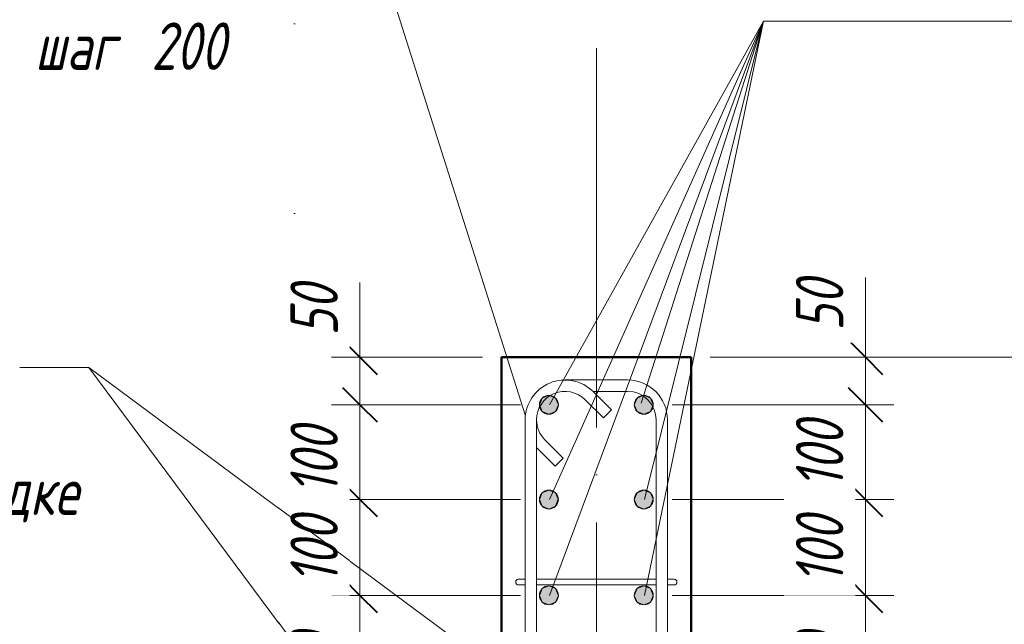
# Model space of a CAD drawing. Header units: millimetres. Extents: x 55419 to 67997, y -118926 to 7424.
# Tile 12 of 38: x 56092 to 57130, y 718 to 1356. Entities that reach past the tile are written whole.
import ezdxf

# ---------------------------------------------------------------- set-up
doc = ezdxf.new("R2010")
doc.units = ezdxf.units.MM
for name, pattern in [('ADSK_Линия разреза', [400, 0, -200, 0, -200]), ('ADSK_Линия сетки', [500, 400, -50, 0, -50]), ('ADSK_Пунктирная_п5', [100, 0, -100])]:
    doc.linetypes.add(name, pattern=pattern)
for name, color, linetype, lineweight in [('A-____-____-DIMS', 211, 'Continuous', 9), ('A-____-____-DIMS-20', 211, 'Continuous', 9), ('G-____-____-SYMB', 111, 'ADSK_Пунктирная_п5', 20), ('G-____-____-TEXT', 231, 'Continuous', 9), ('S-COLS-____-MCUT', 52, 'Continuous', 50), ('S-GRID-____-OTLN', 1, 'Continuous', 9), ('S-RBAR-____-IDEN', 171, 'Continuous', 20), ('S-RBAR-____-MCUT', 171, 'Continuous', 20), ('S-RBAR-____-OTLN', 171, 'Continuous', 100)]:
    doc.layers.add(name, color=color, linetype=linetype, lineweight=lineweight)
doc.styles.add('GOST Common_I_2', font='GOST_Common Italic.ttf', dxfattribs={"width": 0.8, "height": 50})
doc.dimstyles.new('ADSK_Округление_5мм__Узкий_', dxfattribs={"dimscale": 304.8, "dimtxt": 0.164979, "dimasz": 0.11811, "dimexe": 0.098425, "dimexo": 0.000215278, "dimgap": 0.026247, "dimtad": 1, "dimdec": 0, "dimlfac": 304.8, "dimrnd": 5, "dimdsep": 46, "dimtxsty": 'GOST Common_I_2', "dimblk1": 'OBLIQUE', "dimblk2": 'OBLIQUE', "dimsah": 1, "dimcen": 0.09, "dimdle": 0.098425, "dimazin": 0, "dimtfac": 1, "dimtdec": 4, "dimtix": 1, "dimtmove": 1, "dimatfit": 3, "dimfxl": 1, "dimtvp": 1, "dimtfill": 1, "dimtolj": 1, "dimtzin": 0, "dimlwd": 20, "dimlwe": 20, "dimarcsym": 2})
doc.dimstyles.new('ADSK_Округление_5мм__Узкий__1', dxfattribs={"dimscale": 304.8, "dimtxt": 0.164979, "dimasz": 0.11811, "dimexe": 0.098425, "dimexo": 0.000215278, "dimgap": 0.026247, "dimtad": 1, "dimdec": 0, "dimlfac": 304.8, "dimrnd": 5, "dimdsep": 46, "dimtxsty": 'GOST Common_I_2', "dimblk1": 'OBLIQUE', "dimblk2": 'OBLIQUE', "dimsah": 1, "dimcen": 0.09, "dimdle": 0.098425, "dimazin": 0, "dimtfac": 1, "dimtdec": 4, "dimtix": 1, "dimtmove": 0, "dimatfit": 3, "dimfxl": 1, "dimtvp": 1, "dimtfill": 1, "dimtolj": 1, "dimtzin": 0, "dimlwd": 20, "dimlwe": 20, "dimarcsym": 2})
doc.dimstyles.new('ADSK_Округление_5мм__Узкий__2', dxfattribs={"dimscale": 304.8, "dimtxt": 0.164979, "dimasz": 0.11811, "dimexe": 0.098425, "dimexo": 0.000215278, "dimgap": 0.026247, "dimtad": 1, "dimdec": 0, "dimlfac": 304.8, "dimrnd": 5, "dimdsep": 46, "dimtxsty": 'GOST Common_I_2', "dimblk1": 'OBLIQUE', "dimblk2": 'OBLIQUE', "dimsah": 1, "dimcen": 0.09, "dimdle": 0.098425, "dimazin": 0, "dimtfac": 1, "dimtdec": 4, "dimtix": 1, "dimtmove": 2, "dimatfit": 3, "dimfxl": 1, "dimtvp": 1, "dimtfill": 1, "dimtolj": 1, "dimtzin": 0, "dimlwd": 20, "dimlwe": 20, "dimarcsym": 2})

# ---------------------------------------------------------------- blocks, each defined once
blk = doc.blocks.new('DIMBLOCK8-КЖ1_ПЭ_ВЭ1_Армирование_Пилоны_Пм-1_6')
at = {"layer": 'A-____-____-DIMS-20', "lineweight": 40}
for p, q in [((56983.7, 749), (56965.7, 767)), ((56983.7, 749), (57001.7, 731)), ((56983.7, 601), (56965.7, 619)), ((56983.7, 601), (57001.7, 583))]:
    blk.add_line(p, q, dxfattribs=at)
at = {"layer": 'A-____-____-DIMS-20', "lineweight": 20}
for p, q in [((56983.7, 749), (56780, 749)), ((56983.7, 601), (56983.7, 749)), ((56983.7, 749), (57013.7, 749)), ((56983.7, 601), (56779, 601)), ((56983.7, 601), (57013.7, 601))]:
    blk.add_line(p, q, dxfattribs=at)
at = {"layer": 'A-____-____-DIMS-20', "color": 0, "lineweight": 20, "insert": (56910.4, 636.6), "char_height": 50, "width": 92.048, "attachment_point": 1, "rotation": 90, "line_spacing_factor": 1.022761, "style": 'GOST Common_I_2', "bg_fill": 3, "box_fill_scale": 1.25, "bg_fill_color": 256, "bg_fill_true_color": 13158600, "bg_fill_transparency": 0}
blk.add_mtext('150', dxfattribs=at)
blk = doc.blocks.new('_Oblique')
at = {"color": 0, "linetype": 'ByBlock', "lineweight": -2}
blk.add_line((-0.5, -0.5), (0.5, 0.5), dxfattribs=at)
blk = doc.blocks.new('DIMBLOCK9-КЖ1_ПЭ_ВЭ1_Армирование_Пилоны_Пм-1_6')
at = {"layer": 'A-____-____-DIMS-20', "lineweight": 40}
for p, q in [((56983.7, 850), (56965.7, 868)), ((56983.7, 850), (57001.7, 832)), ((56983.7, 749), (56965.7, 767)), ((56983.7, 749), (57001.7, 731))]:
    blk.add_line(p, q, dxfattribs=at)
at = {"layer": 'A-____-____-DIMS-20', "lineweight": 20}
for p, q in [((56983.7, 850), (56780, 850)), ((56983.7, 749), (56983.7, 850)), ((56983.7, 850), (57013.7, 850)), ((56983.7, 749), (56780, 749)), ((56983.7, 749), (57013.7, 749))]:
    blk.add_line(p, q, dxfattribs=at)
at = {"layer": 'A-____-____-DIMS-20', "color": 0, "lineweight": 20, "insert": (56910.4, 761.1), "char_height": 50, "width": 92.048, "attachment_point": 1, "rotation": 90, "line_spacing_factor": 1.022761, "style": 'GOST Common_I_2', "bg_fill": 3, "box_fill_scale": 1.25, "bg_fill_color": 256, "bg_fill_true_color": 13158600, "bg_fill_transparency": 0}
blk.add_mtext('100', dxfattribs=at)
blk = doc.blocks.new('DIMBLOCK10-КЖ1_ПЭ_ВЭ1_Армирование_Пилоны_Пм-1_6')
at = {"layer": 'A-____-____-DIMS-20', "lineweight": 40}
for p, q in [((56983.7, 950), (56965.7, 968)), ((56983.7, 950), (57001.7, 932)), ((56983.7, 850), (56965.7, 868)), ((56983.7, 850), (57001.7, 832))]:
    blk.add_line(p, q, dxfattribs=at)
at = {"layer": 'A-____-____-DIMS-20', "lineweight": 20}
for p, q in [((56983.7, 950), (56780, 950)), ((56983.7, 850), (56983.7, 950)), ((56983.7, 950), (57013.7, 950)), ((56983.7, 850), (56780, 850)), ((56983.7, 850), (57013.7, 850))]:
    blk.add_line(p, q, dxfattribs=at)
at = {"layer": 'A-____-____-DIMS-20', "color": 0, "lineweight": 20, "insert": (56910.4, 861.6), "char_height": 50, "width": 92.048, "attachment_point": 1, "rotation": 90, "line_spacing_factor": 1.022761, "style": 'GOST Common_I_2', "bg_fill": 3, "box_fill_scale": 1.25, "bg_fill_color": 256, "bg_fill_true_color": 13158600, "bg_fill_transparency": 0}
blk.add_mtext('100', dxfattribs=at)
blk = doc.blocks.new('DIMBLOCK11-КЖ1_ПЭ_ВЭ1_Армирование_Пилоны_Пм-1_6')
at = {"layer": 'A-____-____-DIMS-20', "lineweight": 20}
for p, q in [((56983.7, 1084.1), (56983.7, 1017.9)), ((56983.7, 950), (56983.7, 1030)), ((56983.7, 1017.9), (56983.7, 975)), ((56983.7, 1000), (56820, 1000)), ((56983.7, 1000), (57013.7, 1000)), ((56983.7, 950), (56780, 950)), ((56983.7, 950), (57013.7, 950))]:
    blk.add_line(p, q, dxfattribs=at)
at = {"layer": 'A-____-____-DIMS-20', "lineweight": 40}
for p, q in [((56983.7, 1000), (56965.7, 1018)), ((56983.7, 1000), (57001.7, 982)), ((56983.7, 950), (56965.7, 968)), ((56983.7, 950), (57001.7, 932))]:
    blk.add_line(p, q, dxfattribs=at)
at = {"layer": 'A-____-____-DIMS-20', "color": 0, "lineweight": 20, "insert": (56910.4, 1027.9), "char_height": 50, "width": 67.502, "attachment_point": 1, "rotation": 90, "line_spacing_factor": 1.022761, "style": 'GOST Common_I_2', "bg_fill": 3, "box_fill_scale": 1.25, "bg_fill_color": 256, "bg_fill_true_color": 13158600, "bg_fill_transparency": 0}
blk.add_mtext('50', dxfattribs=at)
blk = doc.blocks.new('DIMBLOCK19-КЖ1_ПЭ_ВЭ1_Армирование_Пилоны_Пм-1_6')
at = {"layer": 'A-____-____-DIMS-20', "lineweight": 40}
for p, q in [((56450.8, 749), (56432.8, 767)), ((56450.8, 749), (56468.8, 731)), ((56450.8, 601), (56432.8, 619)), ((56450.8, 601), (56468.8, 583))]:
    blk.add_line(p, q, dxfattribs=at)
at = {"layer": 'A-____-____-DIMS-20', "lineweight": 20}
for p, q in [((56450.8, 749), (56420.8, 749)), ((56450.8, 601), (56450.8, 749)), ((56450.8, 749), (56620, 749)), ((56450.8, 601), (56420.8, 601)), ((56450.8, 601), (56621, 601))]:
    blk.add_line(p, q, dxfattribs=at)
at = {"layer": 'A-____-____-DIMS-20', "color": 0, "lineweight": 20, "insert": (56377.5, 636.6), "char_height": 50, "width": 92.048, "attachment_point": 1, "rotation": 90, "line_spacing_factor": 1.022761, "style": 'GOST Common_I_2', "bg_fill": 3, "box_fill_scale": 1.25, "bg_fill_color": 256, "bg_fill_true_color": 13158600, "bg_fill_transparency": 0}
blk.add_mtext('150', dxfattribs=at)
blk = doc.blocks.new('DIMBLOCK20-КЖ1_ПЭ_ВЭ1_Армирование_Пилоны_Пм-1_6')
at = {"layer": 'A-____-____-DIMS-20', "lineweight": 40}
for p, q in [((56450.8, 850), (56432.8, 868)), ((56450.8, 850), (56468.8, 832)), ((56450.8, 749), (56432.8, 767)), ((56450.8, 749), (56468.8, 731))]:
    blk.add_line(p, q, dxfattribs=at)
at = {"layer": 'A-____-____-DIMS-20', "lineweight": 20}
for p, q in [((56450.8, 850), (56420.8, 850)), ((56450.8, 749), (56450.8, 850)), ((56450.8, 850), (56620, 850)), ((56450.8, 749), (56420.8, 749)), ((56450.8, 749), (56620, 749))]:
    blk.add_line(p, q, dxfattribs=at)
at = {"layer": 'A-____-____-DIMS-20', "color": 0, "lineweight": 20, "insert": (56377.5, 761.1), "char_height": 50, "width": 92.048, "attachment_point": 1, "rotation": 90, "line_spacing_factor": 1.022761, "style": 'GOST Common_I_2', "bg_fill": 3, "box_fill_scale": 1.25, "bg_fill_color": 256, "bg_fill_true_color": 13158600, "bg_fill_transparency": 0}
blk.add_mtext('100', dxfattribs=at)
blk = doc.blocks.new('DIMBLOCK21-КЖ1_ПЭ_ВЭ1_Армирование_Пилоны_Пм-1_6')
at = {"layer": 'A-____-____-DIMS-20', "lineweight": 40}
for p, q in [((56450.8, 950), (56432.8, 968)), ((56450.8, 950), (56468.8, 932)), ((56450.8, 850), (56432.8, 868)), ((56450.8, 850), (56468.8, 832))]:
    blk.add_line(p, q, dxfattribs=at)
at = {"layer": 'A-____-____-DIMS-20', "lineweight": 20}
for p, q in [((56450.8, 950), (56420.8, 950)), ((56450.8, 850), (56450.8, 950)), ((56450.8, 950), (56620, 950)), ((56450.8, 850), (56420.8, 850)), ((56450.8, 850), (56620, 850))]:
    blk.add_line(p, q, dxfattribs=at)
at = {"layer": 'A-____-____-DIMS-20', "color": 0, "lineweight": 20, "insert": (56377.5, 855.5), "char_height": 50, "width": 92.048, "attachment_point": 1, "rotation": 90, "line_spacing_factor": 1.022761, "style": 'GOST Common_I_2', "bg_fill": 3, "box_fill_scale": 1.25, "bg_fill_color": 256, "bg_fill_true_color": 13158600, "bg_fill_transparency": 0}
blk.add_mtext('100', dxfattribs=at)
blk = doc.blocks.new('DIMBLOCK22-КЖ1_ПЭ_ВЭ1_Армирование_Пилоны_Пм-1_6')
at = {"layer": 'A-____-____-DIMS-20', "lineweight": 20}
for p, q in [((56450.8, 1078.8), (56450.8, 1012.6)), ((56450.8, 950), (56450.8, 1030)), ((56450.8, 1012.6), (56450.8, 975)), ((56450.8, 1000), (56420.8, 1000)), ((56450.8, 1000), (56580, 1000)), ((56450.8, 950), (56420.8, 950)), ((56450.8, 950), (56620, 950))]:
    blk.add_line(p, q, dxfattribs=at)
at = {"layer": 'A-____-____-DIMS-20', "lineweight": 40}
for p, q in [((56450.8, 1000), (56432.8, 1018)), ((56450.8, 1000), (56468.8, 982)), ((56450.8, 950), (56432.8, 968)), ((56450.8, 950), (56468.8, 932))]:
    blk.add_line(p, q, dxfattribs=at)
at = {"layer": 'A-____-____-DIMS-20', "color": 0, "lineweight": 20, "insert": (56377.5, 1022.6), "char_height": 50, "width": 67.502, "attachment_point": 1, "rotation": 90, "line_spacing_factor": 1.022761, "style": 'GOST Common_I_2', "bg_fill": 3, "box_fill_scale": 1.25, "bg_fill_color": 256, "bg_fill_true_color": 13158600, "bg_fill_transparency": 0}
blk.add_mtext('50', dxfattribs=at)
blk = doc.blocks.new('DIMBLOCK29-КЖ1_ПЭ_ВЭ1_Армирование_Пилоны_Пм-1_6')
at = {"layer": 'A-____-____-DIMS-20', "lineweight": 20}
for p, q in [((57446.2, 1030), (57446.2, 0)), ((57446.2, 1000), (56820, 1000)), ((57446.2, 1000), (57476.2, 1000)), ((57446.2, 0), (57391.1, 0)), ((57446.2, 0), (57476.2, 0))]:
    blk.add_line(p, q, dxfattribs=at)
at = {"layer": 'A-____-____-DIMS-20', "lineweight": 40}
for p, q in [((57446.2, 1000), (57428.2, 1018)), ((57446.2, 1000), (57464.2, 982)), ((57446.2, 0), (57428.2, 18)), ((57446.2, 0), (57464.2, -18))]:
    blk.add_line(p, q, dxfattribs=at)
at = {"layer": 'A-____-____-DIMS-20', "color": 0, "lineweight": 20, "insert": (57372.9, 447.6), "char_height": 50, "width": 125.8, "attachment_point": 1, "rotation": 90, "line_spacing_factor": 1.022761, "style": 'GOST Common_I_2', "bg_fill": 3, "box_fill_scale": 1.25, "bg_fill_color": 256, "bg_fill_true_color": 13158600, "bg_fill_transparency": 0}
blk.add_mtext('1000', dxfattribs=at)
blk = doc.blocks.new('Ricom_Марка_АрматурныйСтержень - Поз_ тип-995028-КЖ1_ПЭ_ВЭ1_Армирование_Пилоны_Пм-1_6')
at = {"layer": 'S-RBAR-____-IDEN'}
blk.add_line((56947.7, 1354.5), (57347.7, 1354.5), dxfattribs=at)

msp = doc.modelspace()

# ---------------------------------------------------------------- hatches: boundary and pattern name
at = {"layer": 'S-RBAR-____-MCUT'}
h = msp.add_hatch(color=256, dxfattribs=at)
edge = h.paths.add_edge_path()
edge.add_arc((56649.9997, 949.9997), 10, 0, 360)
for points in [[(56649.9997, 939.9997), (56657.0708, 942.9286), (56659.9997, 949.9997), (56657.0708, 957.0707), (56649.9997, 959.9997), (56642.9286, 957.0707), (56639.9997, 949.9997), (56642.9286, 942.9286)], [(56749.9997, 939.9997), (56757.0708, 942.9286), (56759.9997, 949.9997), (56757.0708, 957.0707), (56749.9997, 959.9997), (56742.9286, 957.0707), (56739.9997, 949.9997), (56742.9286, 942.9286)], [(56649.9997, 839.9997), (56657.0708, 842.9286), (56659.8821, 850.2836), (56657.0708, 857.0707), (56649.9997, 859.9997), (56642.9286, 857.0707), (56639.9997, 849.9997), (56642.9286, 842.9286)], [(56749.9997, 839.9997), (56757.0708, 842.9286), (56759.8821, 850.2836), (56757.0708, 857.0707), (56749.9997, 859.9997), (56742.9286, 857.0707), (56739.9997, 849.9997), (56742.9286, 842.9286)], [(56649.9997, 738.9997), (56657.0708, 741.9286), (56659.9997, 748.9997), (56657.0708, 756.0707), (56649.9997, 758.9997), (56642.9286, 756.0707), (56640.094, 748.7719), (56642.9286, 741.9286)], [(56749.9997, 738.9997), (56757.0708, 741.9286), (56759.9997, 748.9997), (56757.0708, 756.0707), (56749.9997, 758.9997), (56742.9286, 756.0707), (56739.9997, 748.9997), (56742.9286, 741.9286)]]:
    msp.add_hatch(color=256, dxfattribs=at).paths.add_polyline_path(points)
h = msp.add_hatch(color=256, dxfattribs=at)
edge = h.paths.add_edge_path()
edge.add_arc((56749.9997, 949.9997), 10, 0, 360)
h = msp.add_hatch(color=256, dxfattribs=at)
edge = h.paths.add_edge_path()
edge.add_arc((56649.9997, 849.9997), 10, 0, 360)
h = msp.add_hatch(color=256, dxfattribs=at)
edge = h.paths.add_edge_path()
edge.add_arc((56749.9997, 849.9997), 10, 0, 360)
h = msp.add_hatch(color=256, dxfattribs=at)
edge = h.paths.add_edge_path()
edge.add_arc((56649.9997, 748.9997), 10, 0, 360)
h = msp.add_hatch(color=256, dxfattribs=at)
edge = h.paths.add_edge_path()
edge.add_arc((56749.9997, 748.9997), 10, 0, 360)

# ---------------------------------------------------------------- linework, layer by layer
at = {"layer": 'G-____-____-SYMB', "linetype": 'ADSK_Линия разреза'}
msp.add_line((56381.9124, -1049.4908), (56381.9124, 1822.1605), dxfattribs=at)
at = {"layer": 'S-COLS-____-MCUT'}
for p, q in [((56800, 999.9997), (56600, 999.9997)), ((56600, 999.9997), (56600, -250.0003)), ((56800, -250.0003), (56800, 999.9997))]:
    msp.add_line(p, q, dxfattribs=at)
at = {"layer": 'S-GRID-____-OTLN', "linetype": 'ADSK_Линия сетки'}
msp.add_line((56700, 1826.1293), (56700, -1053.4596), dxfattribs=at)
at = {"layer": 'S-RBAR-____-IDEN'}
for p, q in [((56876.2017, 1354.546), (56947.6506, 1354.546)), ((56876.2017, 1354.546), (56947.6506, 1354.546)), ((56876.2017, 1354.546), (56947.6506, 1354.546)), ((56876.2017, 1354.546), (56947.6506, 1354.546)), ((56876.2017, 1354.546), (56947.6506, 1354.546)), ((56876.2017, 1354.546), (56947.6506, 1354.546)), ((56164.8704, 989.1399), (56092.0946, 989.1399)), ((56164.8704, 989.1399), (56092.0946, 989.1399))]:
    msp.add_line(p, q, dxfattribs=at)
at = {"layer": 'S-RBAR-____-MCUT'}
for p, q in [((56642.9286, 957.0707), (56639.9997, 949.9997)), ((56649.9997, 959.9997), (56642.9286, 957.0707)), ((56657.0708, 957.0707), (56649.9997, 959.9997)), ((56659.9997, 949.9997), (56657.0708, 957.0707)), ((56742.9286, 957.0707), (56739.9997, 949.9997)), ((56749.9997, 959.9997), (56742.9286, 957.0707)), ((56757.0708, 957.0707), (56749.9997, 959.9997)), ((56759.9997, 949.9997), (56757.0708, 957.0707)), ((56639.9997, 949.9997), (56642.9286, 942.9286)), ((56657.0708, 942.9286), (56659.9997, 949.9997)), ((56739.9997, 949.9997), (56742.9286, 942.9286)), ((56757.0708, 942.9286), (56759.9997, 949.9997)), ((56642.9286, 942.9286), (56649.9997, 939.9997)), ((56649.9997, 939.9997), (56657.0708, 942.9286)), ((56742.9286, 942.9286), (56749.9997, 939.9997)), ((56749.9997, 939.9997), (56757.0708, 942.9286)), ((56642.9286, 857.0707), (56639.9997, 849.9997)), ((56649.9997, 859.9997), (56642.9286, 857.0707)), ((56657.0708, 857.0707), (56649.9997, 859.9997)), ((56659.8821, 850.2836), (56657.0708, 857.0707)), ((56742.9286, 857.0707), (56739.9997, 849.9997)), ((56749.9997, 859.9997), (56742.9286, 857.0707)), ((56757.0708, 857.0707), (56749.9997, 859.9997)), ((56759.8821, 850.2836), (56757.0708, 857.0707)), ((56639.9997, 849.9997), (56642.9286, 842.9286)), ((56642.9286, 842.9286), (56649.9997, 839.9997)), ((56649.9997, 839.9997), (56657.0708, 842.9286)), ((56657.0708, 842.9286), (56659.8821, 850.2836)), ((56739.9997, 849.9997), (56742.9286, 842.9286)), ((56742.9286, 842.9286), (56749.9997, 839.9997)), ((56749.9997, 839.9997), (56757.0708, 842.9286)), ((56757.0708, 842.9286), (56759.8821, 850.2836)), ((56649.9997, 758.9997), (56642.9286, 756.0707)), ((56657.0708, 756.0707), (56649.9997, 758.9997)), ((56749.9997, 758.9997), (56742.9286, 756.0707)), ((56757.0708, 756.0707), (56749.9997, 758.9997)), ((56642.9286, 756.0707), (56640.094, 748.7719)), ((56640.094, 748.7719), (56642.9286, 741.9286)), ((56659.9997, 748.9997), (56657.0708, 756.0707)), ((56657.0708, 741.9286), (56659.9997, 748.9997)), ((56742.9286, 756.0707), (56739.9997, 748.9997)), ((56739.9997, 748.9997), (56742.9286, 741.9286)), ((56759.9997, 748.9997), (56757.0708, 756.0707)), ((56757.0708, 741.9286), (56759.9997, 748.9997)), ((56642.9286, 741.9286), (56649.9997, 738.9997)), ((56649.9997, 738.9997), (56657.0708, 741.9286)), ((56742.9286, 741.9286), (56749.9997, 738.9997)), ((56749.9997, 738.9997), (56757.0708, 741.9286))]:
    msp.add_line(p, q, dxfattribs=at)
for centre in [(56649.9997, 949.9997), (56749.9997, 949.9997), (56649.9997, 849.9997), (56749.9997, 849.9997), (56649.9997, 748.9997), (56749.9997, 748.9997)]:
    msp.add_circle(centre, 10, dxfattribs=at)
at = {"layer": 'S-RBAR-____-OTLN', "lineweight": 20}
for p, q in [((56666.981, 976.0911), (56732.981, 976.0911)), ((56688.1942, 955.3043), (56707.4112, 936.0872)), ((56696.2865, 964.0911), (56732.981, 964.0911)), ((56696.6795, 963.7895), (56715.8965, 944.5725)), ((56707.4112, 936.0872), (56715.8965, 944.5725)), ((56624.981, 615.9997), (56624.981, 934.0911)), ((56636.981, 615.9997), (56636.981, 934.0911)), ((56762.981, 934.0911), (56762.981, 615.9997)), ((56774.981, 934.0911), (56774.981, 615.9997)), ((56656.4995, 885.1755), (56637.2825, 904.3926)), ((56664.9848, 893.6608), (56645.7678, 912.8779)), ((56664.9848, 893.6608), (56656.4995, 885.1755)), ((56624.6259, 765.9997), (56617.9925, 765.9997)), ((56624.8151, 759.9997), (56617.9925, 759.9997)), ((56636.981, 765.9997), (56762.981, 765.9997)), ((56636.981, 759.9997), (56762.981, 759.9997)), ((56781.9925, 765.9997), (56775.148, 765.9997)), ((56781.9925, 759.9997), (56775.3336, 759.9997))]:
    msp.add_line(p, q, dxfattribs=at)
for centre, radius, start, end in [((56666.981, 934.0911), 42, 45, 180), ((56732.981, 934.0911), 42, 0, 90), ((56666.981, 934.0911), 30, 45, 180), ((56732.981, 934.0911), 30, 0, 90), ((56666.981, 934.0911), 30, 180, 225), ((56666.981, 934.0911), 42, 224.3223954, 225), ((56617.9925, 762.9997), 3, 90, 270), ((56617.9925, 762.9997), 3, 90, 270), ((56617.9925, 762.9997), 3, 120, 150), ((56617.9925, 762.9997), 3, 120, 150), ((56617.9925, 762.9997), 3, 120, 150), ((56617.9925, 762.9997), 3, 120, 150), ((56617.9925, 762.9997), 3, 120, 150), ((56617.9925, 762.9997), 3, 120, 150), ((56617.9925, 762.9997), 3, 120, 150), ((56617.9925, 762.9997), 3, 120, 150), ((56617.9925, 762.9997), 3, 120, 150), ((56617.9925, 762.9997), 3, 120, 150), ((56617.9925, 762.9997), 3, 120, 150), ((56617.9925, 762.9997), 3, 120, 150), ((56617.9925, 762.9997), 3, 120, 150), ((56617.9925, 762.9997), 3, 120, 150), ((56617.9925, 762.9997), 3, 120, 150), ((56617.9925, 762.9997), 3, 120, 150), ((56617.9925, 762.9997), 3, 120, 150), ((56617.9925, 762.9997), 3, 120, 150), ((56617.9925, 762.9997), 3, 210, 240), ((56617.9925, 762.9997), 3, 210, 240), ((56617.9925, 762.9997), 3, 210, 240), ((56617.9925, 762.9997), 3, 210, 240), ((56617.9925, 762.9997), 3, 210, 240), ((56617.9925, 762.9997), 3, 210, 240), ((56617.9925, 762.9997), 3, 210, 240), ((56617.9925, 762.9997), 3, 210, 240), ((56617.9925, 762.9997), 3, 210, 240), ((56617.9925, 762.9997), 3, 210, 240), ((56617.9925, 762.9997), 3, 210, 240), ((56617.9925, 762.9997), 3, 210, 240), ((56617.9925, 762.9997), 3, 210, 240), ((56617.9925, 762.9997), 3, 210, 240), ((56617.9925, 762.9997), 3, 210, 240), ((56617.9925, 762.9997), 3, 210, 240), ((56617.9925, 762.9997), 3, 210, 240), ((56617.9925, 762.9997), 3, 210, 240), ((56617.9925, 762.9997), 3, 255, 270), ((56617.9925, 762.9997), 3, 255, 270), ((56617.9925, 762.9997), 3, 255, 270), ((56617.9925, 762.9997), 3, 255, 270), ((56617.9925, 762.9997), 3, 255, 270), ((56617.9925, 762.9997), 3, 255, 270), ((56617.9925, 762.9997), 3, 255, 270), ((56617.9925, 762.9997), 3, 255, 270), ((56617.9925, 762.9997), 3, 255, 270), ((56617.9925, 762.9997), 3, 255, 270), ((56617.9925, 762.9997), 3, 255, 270), ((56617.9925, 762.9997), 3, 255, 270), ((56617.9925, 762.9997), 3, 255, 270), ((56617.9925, 762.9997), 3, 255, 270), ((56617.9925, 762.9997), 3, 255, 270), ((56617.9925, 762.9997), 3, 255, 270), ((56617.9925, 762.9997), 3, 255, 270), ((56617.9925, 762.9997), 3, 255, 270), ((56781.9925, 762.9997), 3, 270, 90), ((56781.9925, 762.9997), 3, 270, 90), ((56781.9925, 762.9997), 3, 270, 285), ((56781.9925, 762.9997), 3, 270, 285), ((56781.9925, 762.9997), 3, 270, 285), ((56781.9925, 762.9997), 3, 270, 285), ((56781.9925, 762.9997), 3, 270, 285), ((56781.9925, 762.9997), 3, 270, 285), ((56781.9925, 762.9997), 3, 270, 285), ((56781.9925, 762.9997), 3, 270, 285), ((56781.9925, 762.9997), 3, 270, 285), ((56781.9925, 762.9997), 3, 270, 285), ((56781.9925, 762.9997), 3, 270, 285), ((56781.9925, 762.9997), 3, 270, 285), ((56781.9925, 762.9997), 3, 270, 285), ((56781.9925, 762.9997), 3, 270, 285), ((56781.9925, 762.9997), 3, 270, 285), ((56781.9925, 762.9997), 3, 270, 285), ((56781.9925, 762.9997), 3, 270, 285), ((56781.9925, 762.9997), 3, 270, 285), ((56781.9925, 762.9997), 3, 30, 60), ((56781.9925, 762.9997), 3, 30, 60), ((56781.9925, 762.9997), 3, 30, 60), ((56781.9925, 762.9997), 3, 30, 60), ((56781.9925, 762.9997), 3, 30, 60), ((56781.9925, 762.9997), 3, 30, 60), ((56781.9925, 762.9997), 3, 30, 60), ((56781.9925, 762.9997), 3, 30, 60), ((56781.9925, 762.9997), 3, 30, 60), ((56781.9925, 762.9997), 3, 30, 60), ((56781.9925, 762.9997), 3, 30, 60), ((56781.9925, 762.9997), 3, 30, 60), ((56781.9925, 762.9997), 3, 30, 60), ((56781.9925, 762.9997), 3, 30, 60), ((56781.9925, 762.9997), 3, 30, 60), ((56781.9925, 762.9997), 3, 30, 60), ((56781.9925, 762.9997), 3, 30, 60), ((56781.9925, 762.9997), 3, 30, 60), ((56781.9925, 762.9997), 3, 300, 330), ((56781.9925, 762.9997), 3, 300, 330), ((56781.9925, 762.9997), 3, 300, 330), ((56781.9925, 762.9997), 3, 300, 330), ((56781.9925, 762.9997), 3, 300, 330), ((56781.9925, 762.9997), 3, 300, 330), ((56781.9925, 762.9997), 3, 300, 330), ((56781.9925, 762.9997), 3, 300, 330), ((56781.9925, 762.9997), 3, 300, 330), ((56781.9925, 762.9997), 3, 300, 330), ((56781.9925, 762.9997), 3, 300, 330), ((56781.9925, 762.9997), 3, 300, 330), ((56781.9925, 762.9997), 3, 300, 330), ((56781.9925, 762.9997), 3, 300, 330), ((56781.9925, 762.9997), 3, 300, 330), ((56781.9925, 762.9997), 3, 300, 330), ((56781.9925, 762.9997), 3, 300, 330), ((56781.9925, 762.9997), 3, 300, 330)]:
    msp.add_arc(centre, radius, start, end, dxfattribs=at)

# ---------------------------------------------------------------- block references
at = {"layer": 'S-RBAR-____-IDEN'}
msp.add_blockref('Ricom_Марка_АрматурныйСтержень - Поз_ тип-995028-КЖ1_ПЭ_ВЭ1_Армирование_Пилоны_Пм-1_6', (0, 0), dxfattribs=at)

# ---------------------------------------------------------------- texts
at = {"layer": 'G-____-____-TEXT', "color": 7, "insert": (55966.8034, 883.7794), "char_height": 50, "width": 242.4303, "attachment_point": 1, "style": 'GOST Common_I_2'}
msp.add_mtext('порядке', dxfattribs=at)
at = {"layer": 'S-RBAR-____-IDEN', "lineweight": 9, "char_height": 50, "attachment_point": 1, "style": 'GOST Common_I_2', "bg_fill": 3, "box_fill_scale": 1.25, "bg_fill_color": 256, "bg_fill_true_color": 13158600, "bg_fill_transparency": 0}
for s, insert, width in [('шаг', (56108.103, 1353.1682), 119.2911), (' 200', (56206.528, 1353.1682), 121.8565)]:
    msp.add_mtext(s, dxfattribs=dict(at, insert=insert, width=width))

# ---------------------------------------------------------------- next in the draw order: texts
at = {"layer": 'S-RBAR-____-IDEN', "lineweight": 9, "insert": (56100.7992, 1457.0486), "char_height": 50, "width": 203.9493, "attachment_point": 1, "style": 'GOST Common_I_2', "bg_fill": 3, "box_fill_scale": 1.25, "bg_fill_color": 256, "bg_fill_true_color": 13158600, "bg_fill_transparency": 0}
msp.add_mtext(' 1  Ø12 ', dxfattribs=at)

# ---------------------------------------------------------------- next in the draw order: dimensions: what is measured, and where the dimension line sits
at = {"layer": 'A-____-____-DIMS', "lineweight": 20}
for base, p1, p2, picture, middle in [((56450.8191, 748.9997), (56640.9997, 600.9997), (56639.9997, 748.9997), 'DIMBLOCK19-КЖ1_ПЭ_ВЭ1_Армирование_Пилоны_Пм-1_6', (56417.8191, 674.9997)), ((56983.7288, 748.9997), (56758.9997, 600.9997), (56759.9997, 748.9997), 'DIMBLOCK8-КЖ1_ПЭ_ВЭ1_Армирование_Пилоны_Пм-1_6', (56950.7288, 674.9997))]:
    dim = msp.add_linear_dim(base=base, p1=p1, p2=p2, angle=90, dimstyle='ADSK_Округление_5мм__Узкий__1', override={"dimpost": '<>', "dimfxl": 148.003378}, dxfattribs=at)
    dim.commit()
    dim.dimension.update_dxf_attribs({"geometry": picture, "text_midpoint": middle})

# ---------------------------------------------------------------- next in the draw order: dimensions: what is measured, and where the dimension line sits
for base, p1, p2, picture, middle in [((56450.8191, 849.9997), (56639.9997, 748.9997), (56639.9997, 849.9997), 'DIMBLOCK20-КЖ1_ПЭ_ВЭ1_Армирование_Пилоны_Пм-1_6', (56417.4971, 799.4997)), ((56983.7288, 849.9997), (56759.9997, 748.9997), (56759.9997, 849.9997), 'DIMBLOCK9-КЖ1_ПЭ_ВЭ1_Армирование_Пилоны_Пм-1_6', (56950.4068, 799.4997))]:
    dim = msp.add_linear_dim(base=base, p1=p1, p2=p2, angle=90, dimstyle='ADSK_Округление_5мм__Узкий__1', override={"dimpost": '<>', "dimfxl": 101}, dxfattribs=at)
    dim.commit()
    dim.dimension.update_dxf_attribs({"geometry": picture, "text_midpoint": middle})

# ---------------------------------------------------------------- next in the draw order: dimensions: what is measured, and where the dimension line sits
dim = msp.add_linear_dim(base=(56450.8191, 949.9997), p1=(56639.9997, 849.9997), p2=(56639.9997, 949.9997), angle=90, dimstyle='ADSK_Округление_5мм__Узкий__2', override={"dimpost": '<>', "dimfxl": 100}, dxfattribs=at)
dim.commit()
dim.dimension.update_dxf_attribs({"geometry": 'DIMBLOCK21-КЖ1_ПЭ_ВЭ1_Армирование_Пилоны_Пм-1_6', "text_midpoint": (56410.811, 901.5481), "dimtype": 160, "text_rotation": 90})
dim = msp.add_linear_dim(base=(56983.7288, 949.9997), p1=(56759.9997, 849.9997), p2=(56759.9997, 949.9997), angle=90, dimstyle='ADSK_Округление_5мм__Узкий__1', override={"dimpost": '<>', "dimfxl": 100}, dxfattribs=at)
dim.commit()
dim.dimension.update_dxf_attribs({"geometry": 'DIMBLOCK10-КЖ1_ПЭ_ВЭ1_Армирование_Пилоны_Пм-1_6', "text_midpoint": (56950.7288, 899.9997)})

# ---------------------------------------------------------------- next in the draw order: dimensions: what is measured, and where the dimension line sits
for base, p1, p2, override, picture, middle in [((56450.8191, 999.9997), (56639.9997, 949.9997), (56600, 999.9997), {"dimpost": '<>', "dimfxl": 64.031065}, 'DIMBLOCK22-КЖ1_ПЭ_ВЭ1_Армирование_Пилоны_Пм-1_6', (56410.811, 1056.3101)), ((56983.7288, 999.9997), (56759.9997, 949.9997), (56800, 999.9997), {"dimpost": '<>', "dimfxl": 64.03142}, 'DIMBLOCK11-КЖ1_ПЭ_ВЭ1_Армирование_Пилоны_Пм-1_6', (56943.7207, 1061.634))]:
    dim = msp.add_linear_dim(base=base, p1=p1, p2=p2, angle=90, dimstyle='ADSK_Округление_5мм__Узкий_', override=override, dxfattribs=at)
    dim.commit()
    dim.dimension.update_dxf_attribs({"geometry": picture, "text_midpoint": middle, "dimtype": 160, "text_rotation": 90})

# ---------------------------------------------------------------- next in the draw order: linework, layer by layer
at = {"layer": 'S-RBAR-____-IDEN'}
for p, q in [((56624.7993, 939.4694), (56486.2905, 1377.2981)), ((56668.0319, 312.9997), (56164.8704, 989.1399)), ((56668.867, 615.7692), (56164.8704, 989.1399))]:
    msp.add_line(p, q, dxfattribs=at)

# ---------------------------------------------------------------- next in the draw order: dimensions: what is measured, and where the dimension line sits
at = {"layer": 'A-____-____-DIMS', "lineweight": 20}
dim = msp.add_linear_dim(base=(57446.2128, 0), p1=(56800, 999.9997), p2=(57375.0444, 0), angle=90, dimstyle='ADSK_Округление_5мм__Узкий__1', override={"dimpost": '<>', "dimfxl": 1153.549051}, dxfattribs=at)
dim.commit()
dim.dimension.update_dxf_attribs({"geometry": 'DIMBLOCK29-КЖ1_ПЭ_ВЭ1_Армирование_Пилоны_Пм-1_6', "text_midpoint": (57413.2128, 499.9998)})

# ---------------------------------------------------------------- next in the draw order: linework, layer by layer
at = {"layer": 'S-RBAR-____-IDEN'}
for p in [(56650.7801, 748.9997), (56650.7801, 849.9997), (56650.7801, 949.9997), (56747.2223, 951.7528), (56750.7801, 748.9997), (56750.7801, 849.9997)]:
    msp.add_line(p, (56876.2017, 1354.546), dxfattribs=at)

doc.saveas('drawing.dxf')
